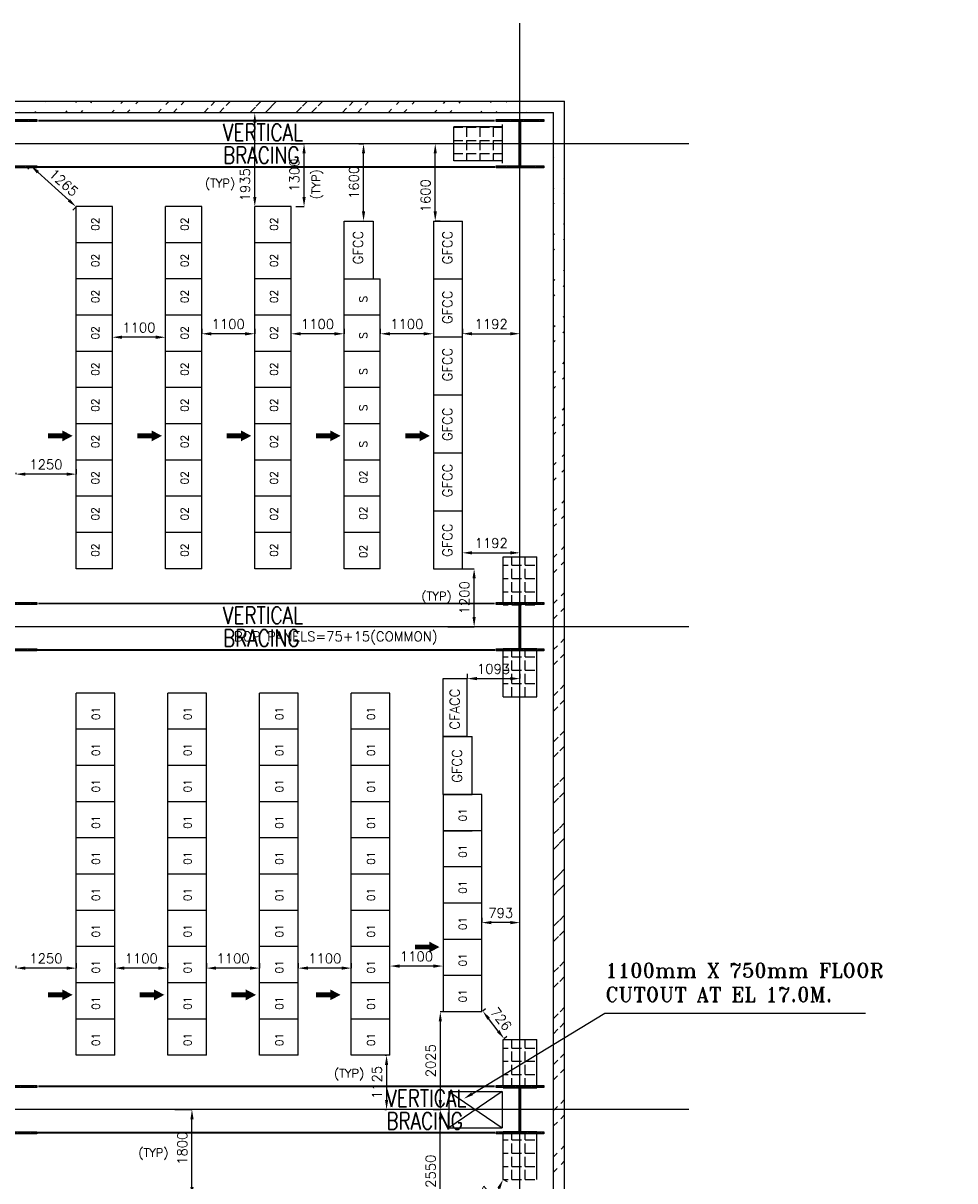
# Model space of a CAD drawing. Extents: x 361682 to 759535, y 756798 to 1113679.
# Tile 72 of 80: x 582079 to 601379, y 1086634 to 1110607. Entities that reach past the tile are written whole.
import ezdxf

# ---------------------------------------------------------------- set-up
doc = ezdxf.new("R2010")
doc.units = 0
doc.header["$LTSCALE"] = 700
doc.header["$MEASUREMENT"] = 0
doc.header["$PDMODE"] = 2
doc.header["$PDSIZE"] = -1
doc.linetypes.add('CENTER', pattern=[2, 1.25, -0.25, 0.25, -0.25])
doc.layers.get('0').update_dxf_attribs({"linetype": 'CONTINUOUS'})
doc.layers.get('DEFPOINTS').update_dxf_attribs({"linetype": 'CONTINUOUS'})
for name, color, linetype in [('BRACING', 7, 'CONTINUOUS'), ('CEN', 2, 'CENTER'), ('COL', 1, 'CONTINUOUS'), ('DIM', 4, 'CONTINUOUS'), ('GRID', 9, 'CONTINUOUS'), ('LAYOUT', 4, 'CONTINUOUS'), ('PNL', 6, 'CONTINUOUS'), ('PNLDIM', 6, 'CONTINUOUS'), ('PNLTXT', 2, 'CONTINUOUS'), ('TEXT', 4, 'CONTINUOUS'), ('WALL', 7, 'CONTINUOUS'), ('WALLHATCH', 254, 'CONTINUOUS')]:
    doc.layers.add(name, color=color, linetype=linetype)
doc.styles.add('ROMANS', font='romans.shx')
doc.styles.add('ROMANT', font='ROMANT')
doc.dimstyles.new('STANDARD$0', dxfattribs={"dimtxt": 200, "dimasz": 200, "dimexe": 0, "dimexo": 100, "dimgap": 100, "dimtad": 1, "dimdec": 0, "dimzin": 0, "dimdsep": 46, "dimtxsty": 'ROMANS', "dimcen": 0.09, "dimclrd": 256, "dimclre": 256, "dimclrt": 256, "dimadec": 0, "dimazin": 0, "dimtfac": 1, "dimtdec": 0, "dimtmove": 0, "dimatfit": 3, "dimfxl": 1, "dimtolj": 1, "dimtzin": 0, "dimlwd": -1, "dimlwe": -1, "dimarcsym": 0})

# ---------------------------------------------------------------- blocks, each defined once
blk = doc.blocks.new('*D389')
at = {"layer": 'DEFPOINTS', "color": 0, "transparency": 16777216}
for p in [(591577, 1091982), (591577, 1091982), (592370, 1091757)]:
    blk.add_point(p, dxfattribs=at)
at = {"layer": 'PNLDIM', "transparency": 16777216}
for p, q in [((591577, 1092082), (591577, 1091982)), ((592170, 1091982), (591777, 1091982)), ((592370, 1091857), (592370, 1091982))]:
    blk.add_line(p, q, dxfattribs=at)
for points in [[(591777, 1092015), (591777, 1091948), (591577, 1091982)], [(592170, 1092015), (592170, 1091948), (592370, 1091982)]]:
    blk.add_solid(points, dxfattribs=at)
at = {"layer": 'PNLDIM', "transparency": 16777216, "insert": (591973, 1092182), "char_height": 200, "attachment_point": 5, "style": 'ROMANS'}
blk.add_mtext('\\A1;793', dxfattribs=at)
blk = doc.blocks.new('*D390')
at = {"layer": 'DEFPOINTS', "color": 0, "transparency": 16777216}
for p in [(590777, 1091982), (589677, 1091082), (589677, 1090948)]:
    blk.add_point(p, dxfattribs=at)
at = {"layer": 'PNLDIM', "transparency": 16777216}
for p, q in [((590777, 1091882), (590777, 1091082)), ((589677, 1091048), (589677, 1091082)), ((590577, 1091082), (589877, 1091082))]:
    blk.add_line(p, q, dxfattribs=at)
for points in [[(589877, 1091115), (589877, 1091048), (589677, 1091082)], [(590577, 1091115), (590577, 1091048), (590777, 1091082)]]:
    blk.add_solid(points, dxfattribs=at)
at = {"layer": 'PNLDIM', "transparency": 16777216, "insert": (590227, 1091282), "char_height": 200, "attachment_point": 5, "style": 'ROMANS'}
blk.add_mtext('\\A1;1100', dxfattribs=at)
blk = doc.blocks.new('*D391')
at = {"layer": 'DEFPOINTS', "color": 0, "transparency": 16777216}
for p in [(587777, 1091039), (587777, 1091039), (588877, 1091039)]:
    blk.add_point(p, dxfattribs=at)
at = {"layer": 'PNLDIM', "transparency": 16777216}
for p, q in [((587777, 1091139), (587777, 1091039)), ((588677, 1091039), (587977, 1091039)), ((588877, 1091139), (588877, 1091039))]:
    blk.add_line(p, q, dxfattribs=at)
for points in [[(587977, 1091073), (587977, 1091006), (587777, 1091039)], [(588677, 1091073), (588677, 1091006), (588877, 1091039)]]:
    blk.add_solid(points, dxfattribs=at)
at = {"layer": 'PNLDIM', "transparency": 16777216, "insert": (588327, 1091239), "char_height": 200, "attachment_point": 5, "style": 'ROMANS'}
blk.add_mtext('\\A1;1100', dxfattribs=at)
blk = doc.blocks.new('*D392')
at = {"layer": 'DEFPOINTS', "color": 0, "transparency": 16777216}
for p in [(585877, 1091039), (585877, 1091039), (586977, 1091039)]:
    blk.add_point(p, dxfattribs=at)
at = {"layer": 'PNLDIM', "transparency": 16777216}
for p, q in [((585877, 1091139), (585877, 1091039)), ((586777, 1091039), (586077, 1091039)), ((586977, 1091139), (586977, 1091039))]:
    blk.add_line(p, q, dxfattribs=at)
for points in [[(586077, 1091073), (586077, 1091006), (585877, 1091039)], [(586777, 1091073), (586777, 1091006), (586977, 1091039)]]:
    blk.add_solid(points, dxfattribs=at)
at = {"layer": 'PNLDIM', "transparency": 16777216, "insert": (586427, 1091239), "char_height": 200, "attachment_point": 5, "style": 'ROMANS'}
blk.add_mtext('\\A1;1100', dxfattribs=at)
blk = doc.blocks.new('*D393')
at = {"layer": 'DEFPOINTS', "color": 0, "transparency": 16777216}
for p in [(583977, 1091039), (583977, 1091039), (585077, 1091039)]:
    blk.add_point(p, dxfattribs=at)
at = {"layer": 'PNLDIM', "transparency": 16777216}
for p, q in [((583977, 1091139), (583977, 1091039)), ((584877, 1091039), (584177, 1091039)), ((585077, 1091139), (585077, 1091039))]:
    blk.add_line(p, q, dxfattribs=at)
for points in [[(584177, 1091073), (584177, 1091006), (583977, 1091039)], [(584877, 1091073), (584877, 1091006), (585077, 1091039)]]:
    blk.add_solid(points, dxfattribs=at)
at = {"layer": 'PNLDIM', "transparency": 16777216, "insert": (584527, 1091239), "char_height": 200, "attachment_point": 5, "style": 'ROMANS'}
blk.add_mtext('\\A1;1100', dxfattribs=at)
blk = doc.blocks.new('*D394')
at = {"layer": 'DEFPOINTS', "color": 0, "transparency": 16777216}
for p in [(581927, 1091189), (581927, 1091039), (583177, 1091039)]:
    blk.add_point(p, dxfattribs=at)
at = {"layer": 'PNLDIM', "transparency": 16777216}
for p, q in [((581927, 1091089), (581927, 1091039)), ((582977, 1091039), (582127, 1091039)), ((583177, 1091139), (583177, 1091039))]:
    blk.add_line(p, q, dxfattribs=at)
for points in [[(582127, 1091073), (582127, 1091006), (581927, 1091039)], [(582977, 1091073), (582977, 1091006), (583177, 1091039)]]:
    blk.add_solid(points, dxfattribs=at)
at = {"layer": 'PNLDIM', "transparency": 16777216, "insert": (582552, 1091239), "char_height": 200, "attachment_point": 5, "style": 'ROMANS'}
blk.add_mtext('\\A1;1250', dxfattribs=at)
blk = doc.blocks.new('*D395')
at = {"layer": 'DEFPOINTS', "color": 0, "transparency": 16777216}
for p in [(590470, 1088109), (590720, 1088109), (590720, 1085559)]:
    blk.add_point(p, dxfattribs=at)
at = {"layer": 'PNLDIM', "transparency": 16777216}
for p, q in [((590570, 1088109), (590720, 1088109)), ((590720, 1085759), (590720, 1087909)), ((590620, 1085559), (590720, 1085559))]:
    blk.add_line(p, q, dxfattribs=at)
for points in [[(590687, 1087909), (590753, 1087909), (590720, 1088109)], [(590687, 1085759), (590753, 1085759), (590720, 1085559)]]:
    blk.add_solid(points, dxfattribs=at)
at = {"layer": 'PNLDIM', "transparency": 16777216, "insert": (590520, 1086834), "char_height": 200, "attachment_point": 5, "rotation": 90, "style": 'ROMANS'}
blk.add_mtext('\\A1;2550', dxfattribs=at)
blk = doc.blocks.new('*D396')
at = {"layer": 'DEFPOINTS', "color": 0, "transparency": 16777216}
for p in [(585123, 1088109), (585576, 1088109), (585330, 1086309)]:
    blk.add_point(p, dxfattribs=at)
at = {"layer": 'PNLDIM', "transparency": 16777216}
for p, q in [((585223, 1088109), (585576, 1088109)), ((585576, 1086509), (585576, 1087909)), ((585430, 1086309), (585576, 1086309))]:
    blk.add_line(p, q, dxfattribs=at)
for points in [[(585543, 1087909), (585610, 1087909), (585576, 1088109)], [(585543, 1086509), (585610, 1086509), (585576, 1086309)]]:
    blk.add_solid(points, dxfattribs=at)
at = {"layer": 'PNLDIM', "transparency": 16777216, "insert": (585376, 1087309), "char_height": 200, "attachment_point": 5, "rotation": 90, "style": 'ROMANS'}
blk.add_mtext('\\A1;1800', dxfattribs=at)
blk = doc.blocks.new('*D399')
at = {"layer": 'DEFPOINTS', "color": 0, "transparency": 16777216}
for p in [(591277, 1097034), (592370, 1097034), (592370, 1097034)]:
    blk.add_point(p, dxfattribs=at)
at = {"layer": 'PNLDIM', "transparency": 16777216}
for p, q in [((591277, 1097134), (591277, 1097034)), ((591477, 1097034), (592170, 1097034)), ((592370, 1097134), (592370, 1097034))]:
    blk.add_line(p, q, dxfattribs=at)
for points in [[(591477, 1097068), (591477, 1097001), (591277, 1097034)], [(592170, 1097068), (592170, 1097001), (592370, 1097034)]]:
    blk.add_solid(points, dxfattribs=at)
at = {"layer": 'PNLDIM', "transparency": 16777216, "insert": (591823, 1097234), "char_height": 200, "attachment_point": 5, "style": 'ROMANS'}
blk.add_mtext('\\A1;1093', dxfattribs=at)
blk = doc.blocks.new('*D412')
at = {"layer": 'DEFPOINTS', "color": 0, "transparency": 16777216}
for p in [(591177, 1104176), (592370, 1104176), (592370, 1103300)]:
    blk.add_point(p, dxfattribs=at)
at = {"layer": 'PNLDIM', "transparency": 16777216}
for p, q in [((591177, 1104276), (591177, 1104176)), ((591377, 1104176), (592170, 1104176)), ((592370, 1103400), (592370, 1104176))]:
    blk.add_line(p, q, dxfattribs=at)
for points in [[(591377, 1104209), (591377, 1104143), (591177, 1104176)], [(592170, 1104209), (592170, 1104143), (592370, 1104176)]]:
    blk.add_solid(points, dxfattribs=at)
at = {"layer": 'PNLDIM', "transparency": 16777216, "insert": (591774, 1104376), "char_height": 200, "attachment_point": 5, "style": 'ROMANS'}
blk.add_mtext('\\A1;1192', dxfattribs=at)
blk = doc.blocks.new('*D413')
at = {"layer": 'DEFPOINTS', "color": 0, "transparency": 16777216}
for p in [(590577, 1104300), (589477, 1104175), (589477, 1104175)]:
    blk.add_point(p, dxfattribs=at)
at = {"layer": 'PNLDIM', "transparency": 16777216}
for p, q in [((589477, 1104275), (589477, 1104175)), ((590577, 1104200), (590577, 1104175)), ((590377, 1104175), (589677, 1104175))]:
    blk.add_line(p, q, dxfattribs=at)
for points in [[(589677, 1104208), (589677, 1104141), (589477, 1104175)], [(590377, 1104208), (590377, 1104141), (590577, 1104175)]]:
    blk.add_solid(points, dxfattribs=at)
at = {"layer": 'PNLDIM', "transparency": 16777216, "insert": (590027, 1104375), "char_height": 200, "attachment_point": 5, "style": 'ROMANS'}
blk.add_mtext('\\A1;1100', dxfattribs=at)
blk = doc.blocks.new('*D414')
at = {"layer": 'DEFPOINTS', "color": 0, "transparency": 16777216}
for p in [(587627, 1104175), (587627, 1104175), (588727, 1104175)]:
    blk.add_point(p, dxfattribs=at)
at = {"layer": 'PNLDIM', "transparency": 16777216}
for p, q in [((587627, 1104275), (587627, 1104175)), ((588727, 1104275), (588727, 1104175)), ((588527, 1104175), (587827, 1104175))]:
    blk.add_line(p, q, dxfattribs=at)
for points in [[(587827, 1104208), (587827, 1104141), (587627, 1104175)], [(588527, 1104208), (588527, 1104141), (588727, 1104175)]]:
    blk.add_solid(points, dxfattribs=at)
at = {"layer": 'PNLDIM', "transparency": 16777216, "insert": (588177, 1104375), "char_height": 200, "attachment_point": 5, "style": 'ROMANS'}
blk.add_mtext('\\A1;1100', dxfattribs=at)
blk = doc.blocks.new('*D415')
at = {"layer": 'DEFPOINTS', "color": 0, "transparency": 16777216}
for p in [(585777, 1104175), (585777, 1104175), (586877, 1104175)]:
    blk.add_point(p, dxfattribs=at)
at = {"layer": 'PNLDIM', "transparency": 16777216}
for p, q in [((585777, 1104275), (585777, 1104175)), ((586877, 1104275), (586877, 1104175)), ((586677, 1104175), (585977, 1104175))]:
    blk.add_line(p, q, dxfattribs=at)
for points in [[(585977, 1104208), (585977, 1104141), (585777, 1104175)], [(586677, 1104208), (586677, 1104141), (586877, 1104175)]]:
    blk.add_solid(points, dxfattribs=at)
at = {"layer": 'PNLDIM', "transparency": 16777216, "insert": (586327, 1104375), "char_height": 200, "attachment_point": 5, "style": 'ROMANS'}
blk.add_mtext('\\A1;1100', dxfattribs=at)
blk = doc.blocks.new('*D416')
at = {"layer": 'DEFPOINTS', "color": 0, "transparency": 16777216}
for p in [(583927, 1104175), (583927, 1104103), (585027, 1104175)]:
    blk.add_point(p, dxfattribs=at)
at = {"layer": 'PNLDIM', "transparency": 16777216}
for p, q in [((583927, 1104075), (583927, 1104103)), ((584827, 1104103), (584127, 1104103)), ((585027, 1104075), (585027, 1104103))]:
    blk.add_line(p, q, dxfattribs=at)
for points in [[(584127, 1104137), (584127, 1104070), (583927, 1104103)], [(584827, 1104137), (584827, 1104070), (585027, 1104103)]]:
    blk.add_solid(points, dxfattribs=at)
at = {"layer": 'PNLDIM', "transparency": 16777216, "insert": (584477, 1104303), "char_height": 200, "attachment_point": 5, "style": 'ROMANS'}
blk.add_mtext('\\A1;1100', dxfattribs=at)
blk = doc.blocks.new('*D417')
at = {"layer": 'DEFPOINTS', "color": 0, "transparency": 16777216}
for p in [(582236, 1107655), (582240, 1107659), (583177, 1106809)]:
    blk.add_point(p, dxfattribs=at)
at = {"layer": 'PNLDIM', "transparency": 16777216}
for p, q in [((582173, 1107585), (582236, 1107655)), ((583026, 1106940), (582385, 1107521)), ((583110, 1106735), (583174, 1106805))]:
    blk.add_line(p, q, dxfattribs=at)
for points in [[(582407, 1107546), (582362, 1107496), (582236, 1107655)], [(583048, 1106964), (583003, 1106915), (583174, 1106805)]]:
    blk.add_solid(points, dxfattribs=at)
at = {"layer": 'PNLDIM', "transparency": 16777216, "insert": (582920, 1107306), "char_height": 200, "attachment_point": 5, "rotation": 317.8025, "style": 'ROMANS'}
blk.add_mtext('\\A1;1265', dxfattribs=at)
blk = doc.blocks.new('*D418')
at = {"layer": 'DEFPOINTS', "color": 0, "transparency": 16777216}
for p in [(587527, 1108109), (587898, 1108109), (587627, 1106809)]:
    blk.add_point(p, dxfattribs=at)
at = {"layer": 'PNLDIM', "transparency": 16777216}
for p, q in [((587627, 1108109), (587898, 1108109)), ((587898, 1107009), (587898, 1107909)), ((587727, 1106809), (587898, 1106809))]:
    blk.add_line(p, q, dxfattribs=at)
for points in [[(587864, 1107909), (587931, 1107909), (587898, 1108109)], [(587864, 1107009), (587931, 1107009), (587898, 1106809)]]:
    blk.add_solid(points, dxfattribs=at)
at = {"layer": 'PNLDIM', "transparency": 16777216, "insert": (587698, 1107459), "char_height": 200, "attachment_point": 5, "rotation": 90, "style": 'ROMANS'}
blk.add_mtext('\\A1;1300', dxfattribs=at)
blk = doc.blocks.new('*D419')
at = {"layer": 'DEFPOINTS', "color": 0, "transparency": 16777216}
for p in [(586777, 1108744), (586877, 1108744), (586877, 1106809)]:
    blk.add_point(p, dxfattribs=at)
at = {"layer": 'PNLDIM', "transparency": 16777216}
for p, q in [((586877, 1108744), (586877, 1108744)), ((586877, 1107009), (586877, 1108544)), ((586977, 1106809), (586877, 1106809))]:
    blk.add_line(p, q, dxfattribs=at)
for points in [[(586844, 1108544), (586911, 1108544), (586877, 1108744)], [(586844, 1107009), (586911, 1107009), (586877, 1106809)]]:
    blk.add_solid(points, dxfattribs=at)
at = {"layer": 'PNLDIM', "transparency": 16777216, "insert": (586677, 1107261), "char_height": 200, "attachment_point": 5, "rotation": 90, "style": 'ROMANS'}
blk.add_mtext('\\A1;1935', dxfattribs=at)
blk = doc.blocks.new('*D420')
at = {"layer": 'DEFPOINTS', "color": 0, "transparency": 16777216}
for p in [(581927, 1101393), (581927, 1101268), (583177, 1101268)]:
    blk.add_point(p, dxfattribs=at)
at = {"layer": 'PNLDIM', "transparency": 16777216}
for p, q in [((583177, 1101368), (583177, 1101268)), ((581927, 1101293), (581927, 1101268)), ((582977, 1101268), (582127, 1101268))]:
    blk.add_line(p, q, dxfattribs=at)
for points in [[(582127, 1101301), (582127, 1101234), (581927, 1101268)], [(582977, 1101301), (582977, 1101234), (583177, 1101268)]]:
    blk.add_solid(points, dxfattribs=at)
at = {"layer": 'PNLDIM', "transparency": 16777216, "insert": (582552, 1101468), "char_height": 200, "attachment_point": 5, "style": 'ROMANS'}
blk.add_mtext('\\A1;1250', dxfattribs=at)
blk = doc.blocks.new('*D421')
at = {"layer": 'DEFPOINTS', "color": 0, "transparency": 16777216}
for p in [(590615, 1108109), (590615, 1108109), (590615, 1106509)]:
    blk.add_point(p, dxfattribs=at)
at = {"layer": 'PNLDIM', "transparency": 16777216}
for p, q in [((590715, 1108109), (590615, 1108109)), ((590615, 1106709), (590615, 1107909)), ((590715, 1106509), (590615, 1106509))]:
    blk.add_line(p, q, dxfattribs=at)
for points in [[(590582, 1107909), (590649, 1107909), (590615, 1108109)], [(590582, 1106709), (590649, 1106709), (590615, 1106509)]]:
    blk.add_solid(points, dxfattribs=at)
at = {"layer": 'PNLDIM', "transparency": 16777216, "insert": (590415, 1107033), "char_height": 200, "attachment_point": 5, "rotation": 90, "style": 'ROMANS'}
blk.add_mtext('\\A1;1600', dxfattribs=at)
blk = doc.blocks.new('*D422')
at = {"layer": 'DEFPOINTS', "color": 0, "transparency": 16777216}
for p in [(592370, 1099639), (592370, 1099434), (591177, 1099309)]:
    blk.add_point(p, dxfattribs=at)
at = {"layer": 'PNLDIM', "transparency": 16777216}
for p, q in [((591177, 1099409), (591177, 1099639)), ((591377, 1099639), (592170, 1099639)), ((592370, 1099534), (592370, 1099639))]:
    blk.add_line(p, q, dxfattribs=at)
for points in [[(591377, 1099672), (591377, 1099605), (591177, 1099639)], [(592170, 1099672), (592170, 1099605), (592370, 1099639)]]:
    blk.add_solid(points, dxfattribs=at)
at = {"layer": 'PNLDIM', "transparency": 16777216, "insert": (591774, 1099839), "char_height": 200, "attachment_point": 5, "style": 'ROMANS'}
blk.add_mtext('\\A1;1192', dxfattribs=at)
blk = doc.blocks.new('*D428')
at = {"layer": 'DEFPOINTS', "color": 0, "transparency": 16777216}
for p in [(592020, 1086659), (591477, 1085559), (591477, 1085559)]:
    blk.add_point(p, dxfattribs=at)
at = {"layer": 'PNLDIM', "transparency": 16777216}
for p, q in [((591931, 1086480), (591565, 1085739)), ((592110, 1086615), (592020, 1086659)), ((591567, 1085515), (591477, 1085559))]:
    blk.add_line(p, q, dxfattribs=at)
for points in [[(591902, 1086495), (591961, 1086465), (592020, 1086659)], [(591536, 1085753), (591595, 1085724), (591477, 1085559)]]:
    blk.add_solid(points, dxfattribs=at)
at = {"layer": 'PNLDIM', "transparency": 16777216, "insert": (591569, 1086198), "char_height": 200, "attachment_point": 5, "rotation": 63.7274, "style": 'ROMANS'}
blk.add_mtext('\\A1;1227', dxfattribs=at)
blk = doc.blocks.new('*D871')
at = {"layer": 'DEFPOINTS', "color": 0, "transparency": 16777216}
for p in [(589677, 1089234), (589470, 1088109), (589607, 1088109)]:
    blk.add_point(p, dxfattribs=at)
at = {"layer": 'PNLDIM', "transparency": 16777216}
for p, q in [((589577, 1089234), (589607, 1089234)), ((589607, 1089034), (589607, 1088309)), ((589570, 1088109), (589607, 1088109))]:
    blk.add_line(p, q, dxfattribs=at)
for points in [[(589574, 1089034), (589640, 1089034), (589607, 1089234)], [(589574, 1088309), (589640, 1088309), (589607, 1088109)]]:
    blk.add_solid(points, dxfattribs=at)
at = {"layer": 'PNLDIM', "transparency": 16777216, "insert": (589407, 1088672), "char_height": 200, "attachment_point": 5, "rotation": 90, "style": 'ROMANS'}
blk.add_mtext('\\A1;1125', dxfattribs=at)
blk = doc.blocks.new('*D872')
at = {"layer": 'DEFPOINTS', "color": 0, "transparency": 16777216}
for p in [(591577, 1090134), (591599, 1090151), (592020, 1089559)]:
    blk.add_point(p, dxfattribs=at)
at = {"layer": 'PNLDIM', "transparency": 16777216}
for p, q in [((591656, 1090195), (591599, 1090151)), ((591920, 1089734), (591721, 1089993)), ((592099, 1089620), (592042, 1089576))]:
    blk.add_line(p, q, dxfattribs=at)
for points in [[(591747, 1090013), (591694, 1089972), (591599, 1090151)], [(591946, 1089755), (591893, 1089714), (592042, 1089576)]]:
    blk.add_solid(points, dxfattribs=at)
at = {"layer": 'PNLDIM', "transparency": 16777216, "insert": (591979, 1089986), "char_height": 200, "attachment_point": 5, "rotation": 307.6119, "style": 'ROMANS'}
blk.add_mtext('\\A1;726', dxfattribs=at)
blk = doc.blocks.new('*D874')
at = {"layer": 'DEFPOINTS', "color": 0, "transparency": 16777216}
for p in [(590874, 1099309), (591421, 1099309), (590774, 1098109)]:
    blk.add_point(p, dxfattribs=at)
at = {"layer": 'PNLDIM', "transparency": 16777216}
for p, q in [((590974, 1099309), (591421, 1099309)), ((591421, 1098309), (591421, 1099109)), ((590874, 1098109), (591421, 1098109))]:
    blk.add_line(p, q, dxfattribs=at)
for points in [[(591387, 1099109), (591454, 1099109), (591421, 1099309)], [(591387, 1098309), (591454, 1098309), (591421, 1098109)]]:
    blk.add_solid(points, dxfattribs=at)
at = {"layer": 'PNLDIM', "transparency": 16777216, "insert": (591221, 1098709), "char_height": 200, "attachment_point": 5, "rotation": 90, "style": 'ROMANS'}
blk.add_mtext('\\A1;1200', dxfattribs=at)
blk = doc.blocks.new('*D873')
at = {"layer": 'DEFPOINTS', "color": 0, "transparency": 16777216}
for p in [(589130, 1108109), (589130, 1108109), (589130, 1106509)]:
    blk.add_point(p, dxfattribs=at)
at = {"layer": 'PNLDIM', "transparency": 16777216}
for p, q in [((589030, 1108109), (589130, 1108109)), ((589130, 1106709), (589130, 1107909)), ((589030, 1106509), (589130, 1106509))]:
    blk.add_line(p, q, dxfattribs=at)
for points in [[(589097, 1107909), (589163, 1107909), (589130, 1108109)], [(589097, 1106709), (589163, 1106709), (589130, 1106509)]]:
    blk.add_solid(points, dxfattribs=at)
at = {"layer": 'PNLDIM', "transparency": 16777216, "insert": (588930, 1107309), "char_height": 200, "attachment_point": 5, "rotation": 90, "style": 'ROMANS'}
blk.add_mtext('\\A1;1600', dxfattribs=at)
blk = doc.blocks.new('*D876')
at = {"layer": 'DEFPOINTS', "color": 0, "transparency": 16777216}
for p in [(591177, 1090134), (590720, 1088109), (591177, 1088109)]:
    blk.add_point(p, dxfattribs=at)
at = {"layer": 'PNLDIM', "transparency": 16777216}
for p, q in [((591077, 1090134), (590720, 1090134)), ((590720, 1089934), (590720, 1088309)), ((591077, 1088109), (590720, 1088109))]:
    blk.add_line(p, q, dxfattribs=at)
for points in [[(590687, 1089934), (590753, 1089934), (590720, 1090134)], [(590687, 1088309), (590753, 1088309), (590720, 1088109)]]:
    blk.add_solid(points, dxfattribs=at)
at = {"layer": 'PNLDIM', "transparency": 16777216, "insert": (590520, 1089122), "char_height": 200, "attachment_point": 5, "rotation": 90, "style": 'ROMANS'}
blk.add_mtext('\\A1;2025', dxfattribs=at)
blk = doc.blocks.new('A$C459100B9')
at = {"layer": 'COL'}
h = blk.add_hatch(dxfattribs=at)
h.set_pattern_fill('ANSI31', color=256, scale=200, angle=180, style=0)
h.set_pattern_definition([(225, (-560004.63, -115195.517), (17.6776695, -17.6776695), [])])
h.paths.add_polyline_path([(495, 500), (0, 500), (0, 460), (14, 460), (495, 460)])
h.paths.add_polyline_path([(0, 500), (-495, 500), (-495, 460), (0, 460)])
h.paths.add_polyline_path([(14, 460), (0, 460), (0, 0), (14, 0)])
h.paths.add_polyline_path([(0, 460), (-14, 460), (-14, 0), (0, 0)])
h.paths.add_polyline_path([(14, 0), (0, 0), (0, -460), (14, -460)])
h.paths.add_polyline_path([(0, 0), (-14, 0), (-14, -460), (0, -460)])
h.paths.add_polyline_path([(495, -460), (0, -460), (0, -500), (495, -500)])
h.paths.add_polyline_path([(0, -460), (-14, -460), (-495, -460), (-495, -500), (0, -500)])
at = {"layer": 'CEN'}
for p, q in [((0, 500), (0, -500)), ((192, 0), (-192, 0))]:
    blk.add_line(p, q, dxfattribs=at)
at = {"layer": 'COL'}
for points in [[(-495, 500), (495, 500), (495, 460), (-495, 460)], [(-14, 460), (14, 460), (14, -460), (-14, -460)], [(-495, -460), (495, -460), (495, -500), (-495, -500)]]:
    blk.add_lwpolyline(points, close=True, dxfattribs=at)
blk = doc.blocks.new('A$C021D3BAE')
at = {"layer": 'DIM'}
blk.add_blockref('A$C459100B9', (0, 0), dxfattribs=at)

msp = doc.modelspace()

# ---------------------------------------------------------------- hatches: boundary and pattern name
h = msp.add_hatch()
h.set_pattern_fill('ANSI32', color=256, scale=1800, style=0)
h.set_pattern_definition([(45, (411194.2, 928399), (-477.297, 477.297), []), (45, (411512.4, 928399), (-477.297, 477.297), [])])
edge = h.paths.add_edge_path()
edge.add_line((581985, 1108989.3), (593085, 1108989.3))
edge.add_line((581500, 1108759.3), (592855, 1108759.3))
h = msp.add_hatch()
h.set_pattern_fill('ANSI32', color=256, scale=1800, style=0)
h.set_pattern_definition([(45, (411404.2, 928384), (-477.297, 477.297), []), (45, (411722.4, 928384), (-477.297, 477.297), [])])
edge = h.paths.add_edge_path()
edge.add_line((593065, 1076744.3), (593065, 1108744.3))
edge.add_line((593295, 1076974.3), (593295, 1108974.3))
at = {"layer": 'WALLHATCH'}
h = msp.add_hatch(dxfattribs=at)
h.set_pattern_fill('ANGLE', color=30, scale=1000, angle=-90)
h.set_pattern_definition([(270, (-263710.04, 657729.5), (275, -5e-14), [200, -75]), (360, (-263710.04, 657729.5), (7e-14, 275), [200, -75])])
h.paths.add_polyline_path([(591000, 1107759.3), (591000, 1108459.3), (592000, 1108459.3), (592000, 1107759.3)])
h = msp.add_hatch(dxfattribs=at)
h.set_pattern_fill('ANGLE', color=30, scale=1000)
h.set_pattern_definition([(0, (1021749.73, 263109.3), (0, 275), [200, -75]), (90, (1021749.73, 263109.3), (-275, 2e-14), [200, -75])])
h.paths.add_polyline_path([(592020, 1099559.3), (592720, 1099559.3), (592720, 1098559.3), (592020, 1098559.3)])
h = msp.add_hatch(dxfattribs=at)
h.set_pattern_fill('ANGLE', color=30, scale=1000)
h.set_pattern_definition([(0, (1021749.73, 261209.3), (0, 275), [200, -75]), (90, (1021749.73, 261209.3), (-275, 2e-14), [200, -75])])
h.paths.add_polyline_path([(592020, 1096659.3), (592720, 1096659.3), (592720, 1097659.3), (592020, 1097659.3)])
h = msp.add_hatch(dxfattribs=at)
h.set_pattern_fill('ANGLE', color=30, scale=1000)
h.set_pattern_definition([(0, (1021749.73, 253109.3), (0, 275), [200, -75]), (90, (1021749.73, 253109.3), (-275, 2e-14), [200, -75])])
h.paths.add_polyline_path([(592020, 1089559.3), (592720, 1089559.3), (592720, 1088559.3), (592020, 1088559.3)])
h = msp.add_hatch(dxfattribs=at)
h.set_pattern_fill('ANGLE', color=30, scale=1000)
h.set_pattern_definition([(0, (1021749.73, 251209.3), (0, 275), [200, -75]), (90, (1021749.73, 251209.3), (-275, 2e-14), [200, -75])])
h.paths.add_polyline_path([(592020, 1087659.3), (592720, 1087659.3), (592720, 1086659.3), (592020, 1086659.3)])

# ---------------------------------------------------------------- linework, layer by layer
at = {"layer": 'BRACING', "const_width": 40}
for points in [[(582390.9, 1108589.3), (591843.5, 1108589.3)], [(582375.7, 1107629.3), (591854.2, 1107629.3)], [(582390.9, 1098589.3), (591843.5, 1098589.3)], [(582375.7, 1097629.3), (591854.2, 1097629.3)], [(582390.9, 1088589.3), (591843.5, 1088589.3)], [(582375.7, 1087629.3), (591854.2, 1087629.3)]]:
    msp.add_lwpolyline(points, dxfattribs=at)
at = {"layer": 'GRID'}
for p, q in [((592370, 1045284.8), (592370, 1110606.9)), ((595870, 1108109.3), (555570, 1108109.3)), ((595870, 1098109.3), (555570, 1098109.3)), ((595870, 1088109.3), (555570, 1088109.3))]:
    msp.add_line(p, q, dxfattribs=at)
at = {"layer": 'GRID', "color": 4}
for p, q in [((591000, 1107759.3), (591000, 1108459.3)), ((592020, 1099559.3), (592720, 1099559.3)), ((592020, 1097659.3), (592720, 1097659.3)), ((592020, 1096659.3), (592720, 1096659.3)), ((592020, 1089559.3), (592720, 1089559.3)), ((592020, 1088559.3), (592720, 1088559.3)), ((592020, 1087659.3), (592720, 1087659.3))]:
    msp.add_line(p, q, dxfattribs=at)
at = {"layer": 'LAYOUT', "color": 7}
msp.add_line((592000, 1108509.3), (592000, 1107709.3), dxfattribs=at)
at = {"layer": 'PNL', "color": 2}
for p, q in [((583177.5, 1099309.3), (583177.5, 1106809.3)), ((583927.5, 1106809.3), (583177.5, 1106809.3)), ((583927.5, 1099309.3), (583927.5, 1106809.3)), ((585027.5, 1099309.3), (585027.5, 1106809.3)), ((585777.5, 1106809.3), (585027.5, 1106809.3)), ((585777.5, 1099309.3), (585777.5, 1106809.3)), ((586877.5, 1099309.3), (586877.5, 1106809.3)), ((587627.5, 1106809.3), (586877.5, 1106809.3)), ((587627.5, 1099309.3), (587627.5, 1106809.3)), ((588727.5, 1099309.3), (588727.5, 1106509.3)), ((588727.5, 1106509.3), (589327.5, 1106509.3)), ((590577.5, 1106509.3), (590577.5, 1099309.3)), ((590577.5, 1106509.3), (591177.5, 1106509.3)), ((591177.5, 1099309.3), (591177.5, 1106509.3)), ((583927.5, 1106059.3), (583177.5, 1106059.3)), ((585777.5, 1106059.3), (585027.5, 1106059.3)), ((587627.5, 1106059.3), (586877.5, 1106059.3)), ((583927.5, 1105309.3), (583177.5, 1105309.3)), ((585777.5, 1105309.3), (585027.5, 1105309.3)), ((587627.5, 1105309.3), (586877.5, 1105309.3)), ((588727.5, 1105309.3), (589477.5, 1105309.3)), ((589477.5, 1099309.3), (589477.5, 1105309.3)), ((590577.5, 1105309.3), (591177.5, 1105309.3)), ((583927.5, 1104559.3), (583177.5, 1104559.3)), ((585777.5, 1104559.3), (585027.5, 1104559.3)), ((587627.5, 1104559.3), (586877.5, 1104559.3)), ((589477.5, 1104559.3), (588727.5, 1104559.3)), ((590577.5, 1104109.3), (591177.5, 1104109.3)), ((583927.5, 1103809.3), (583177.5, 1103809.3)), ((585777.5, 1103809.3), (585027.5, 1103809.3)), ((587627.5, 1103809.3), (586877.5, 1103809.3)), ((589477.5, 1103809.3), (588727.5, 1103809.3)), ((583927.5, 1103059.3), (583177.5, 1103059.3)), ((585777.5, 1103059.3), (585027.5, 1103059.3)), ((587627.5, 1103059.3), (586877.5, 1103059.3)), ((589477.5, 1103059.3), (588727.5, 1103059.3)), ((590577.5, 1102909.3), (591177.5, 1102909.3)), ((583927.5, 1102309.3), (583177.5, 1102309.3)), ((585777.5, 1102309.3), (585027.5, 1102309.3)), ((587627.5, 1102309.3), (586877.5, 1102309.3)), ((589477.5, 1102309.3), (588727.5, 1102309.3)), ((583927.5, 1101559.3), (583177.5, 1101559.3)), ((585777.5, 1101559.3), (585027.5, 1101559.3)), ((587627.5, 1101559.3), (586877.5, 1101559.3)), ((589477.5, 1101559.3), (588727.5, 1101559.3)), ((590577.5, 1101709.3), (591177.5, 1101709.3)), ((583927.5, 1100809.3), (583177.5, 1100809.3)), ((585777.5, 1100809.3), (585027.5, 1100809.3)), ((587627.5, 1100809.3), (586877.5, 1100809.3)), ((589477.5, 1100809.3), (588727.5, 1100809.3)), ((590577.5, 1100509.3), (591177.5, 1100509.3)), ((583927.5, 1100059.3), (583177.5, 1100059.3)), ((585777.5, 1100059.3), (585027.5, 1100059.3)), ((587627.5, 1100059.3), (586877.5, 1100059.3)), ((589327.5, 1100059.3), (588727.5, 1100059.3)), ((589477.5, 1100059.3), (588727.5, 1100059.3)), ((583927.5, 1099309.3), (583177.5, 1099309.3)), ((585777.5, 1099309.3), (585027.5, 1099309.3)), ((587627.5, 1099309.3), (586877.5, 1099309.3)), ((589327.5, 1099309.3), (588727.5, 1099309.3)), ((589477.5, 1099309.3), (588727.5, 1099309.3)), ((590577.5, 1099309.3), (591177.5, 1099309.3)), ((590777, 1097034.3), (591277, 1097034.3)), ((590777, 1095834.3), (590777, 1097034.3)), ((591277, 1095834.3), (591277, 1097034.3)), ((583977, 1096734.3), (583177, 1096734.3)), ((583177, 1089234.3), (583177, 1096734.3)), ((583977, 1089234.3), (583977, 1096734.3)), ((585877, 1096734.3), (585077, 1096734.3)), ((585077, 1089234.3), (585077, 1096734.3)), ((585877, 1089234.3), (585877, 1096734.3)), ((587777, 1096734.3), (586977, 1096734.3)), ((586977, 1089234.3), (586977, 1096734.3)), ((587777, 1089234.3), (587777, 1096734.3)), ((589677, 1096734.3), (588877, 1096734.3)), ((588877, 1089234.3), (588877, 1096734.3)), ((589677, 1089234.3), (589677, 1096734.3)), ((583977, 1095984.3), (583177, 1095984.3)), ((585877, 1095984.3), (585077, 1095984.3)), ((587777, 1095984.3), (586977, 1095984.3)), ((589677, 1095984.3), (588877, 1095984.3)), ((590777, 1095834.3), (591277, 1095834.3)), ((591277, 1095834.3), (590777, 1095834.3)), ((590777, 1095834.3), (591377, 1095834.3)), ((590777, 1094634.3), (590777, 1095834.3)), ((591377, 1094634.3), (591377, 1095834.3)), ((583977, 1095234.3), (583177, 1095234.3)), ((585877, 1095234.3), (585077, 1095234.3)), ((587777, 1095234.3), (586977, 1095234.3)), ((589677, 1095234.3), (588877, 1095234.3)), ((590777, 1094634.3), (590777, 1090134.3)), ((591577, 1094634.3), (590777, 1094634.3)), ((590777, 1094634.3), (591377, 1094634.3)), ((591577, 1090134.3), (591577, 1094634.3)), ((583977, 1094484.3), (583177, 1094484.3)), ((585877, 1094484.3), (585077, 1094484.3)), ((587777, 1094484.3), (586977, 1094484.3)), ((589677, 1094484.3), (588877, 1094484.3)), ((591577, 1093884.3), (590777, 1093884.3)), ((590777, 1093884.3), (591377, 1093884.3)), ((583977, 1093734.3), (583177, 1093734.3)), ((585877, 1093734.3), (585077, 1093734.3)), ((587777, 1093734.3), (586977, 1093734.3)), ((589677, 1093734.3), (588877, 1093734.3)), ((583977, 1092984.3), (583177, 1092984.3)), ((585877, 1092984.3), (585077, 1092984.3)), ((587777, 1092984.3), (586977, 1092984.3)), ((589677, 1092984.3), (588877, 1092984.3)), ((591577, 1093134.3), (590777, 1093134.3)), ((583977, 1092234.3), (583177, 1092234.3)), ((585877, 1092234.3), (585077, 1092234.3)), ((587777, 1092234.3), (586977, 1092234.3)), ((589677, 1092234.3), (588877, 1092234.3)), ((591577, 1092384.3), (590777, 1092384.3)), ((583977, 1091484.3), (583177, 1091484.3)), ((585877, 1091484.3), (585077, 1091484.3)), ((587777, 1091484.3), (586977, 1091484.3)), ((589677, 1091484.3), (588877, 1091484.3)), ((591577, 1091634.3), (590777, 1091634.3)), ((591577, 1090884.3), (590777, 1090884.3)), ((583977, 1090734.3), (583177, 1090734.3)), ((585877, 1090734.3), (585077, 1090734.3)), ((587777, 1090734.3), (586977, 1090734.3)), ((589677, 1090734.3), (588877, 1090734.3)), ((591577, 1090134.3), (590777, 1090134.3)), ((583977, 1089984.3), (583177, 1089984.3)), ((585877, 1089984.3), (585077, 1089984.3)), ((587777, 1089984.3), (586977, 1089984.3)), ((589677, 1089984.3), (588877, 1089984.3)), ((583977, 1089234.3), (583177, 1089234.3)), ((585877, 1089234.3), (585077, 1089234.3)), ((587777, 1089234.3), (586977, 1089234.3)), ((589677, 1089234.3), (588877, 1089234.3))]:
    msp.add_line(p, q, dxfattribs=at)
at = {"layer": 'PNL', "color": 60}
for p, q in [((589327.5, 1106509.3), (589327.5, 1105309.3)), ((594128, 1090103.5), (599526.2, 1090103.5)), ((590900, 1088484.3), (590900, 1087734.3)), ((590900, 1088484.3), (592000, 1088484.3)), ((590900, 1088484.3), (592000, 1087734.3)), ((592000, 1088484.3), (590900, 1087734.3)), ((592000, 1088484.3), (592000, 1087734.3)), ((590900, 1087734.3), (592000, 1087734.3))]:
    msp.add_line(p, q, dxfattribs=at)
at = {"layer": 'PNL', "color": 7, "const_width": 100}
for points in [[(582890.5, 1102060.5), (582593.4, 1102060.5)], [(584740.5, 1102060.5), (584443.4, 1102060.5)], [(586590.5, 1102060.5), (586293.4, 1102060.5)], [(588440.5, 1102060.5), (588143.4, 1102060.5)], [(590290.5, 1102060.5), (589993.4, 1102060.5)], [(590490, 1091475.7), (590192.9, 1091475.7)], [(582890, 1090485.5), (582592.9, 1090485.5)], [(584790, 1090485.5), (584492.9, 1090485.5)], [(586690, 1090485.5), (586392.9, 1090485.5)], [(588440, 1090485.5), (588142.9, 1090485.5)]]:
    msp.add_lwpolyline(points, dxfattribs=at)
at = {"layer": 'PNL', "color": 7}
for points in [[(583103.9, 1102060.5, 0, 225, 0), (582890.5, 1102060.5, 225, 225, 0)], [(584953.9, 1102060.5, 0, 225, 0), (584740.5, 1102060.5, 225, 225, 0)], [(586803.9, 1102060.5, 0, 225, 0), (586590.5, 1102060.5, 225, 225, 0)], [(588653.9, 1102060.5, 0, 225, 0), (588440.5, 1102060.5, 225, 225, 0)], [(590503.9, 1102060.5, 0, 225, 0), (590290.5, 1102060.5, 225, 225, 0)], [(590703.4, 1091475.7, 0, 225, 0), (590490, 1091475.7, 225, 225, 0)], [(583103.4, 1090485.5, 0, 225, 0), (582890, 1090485.5, 225, 225, 0)], [(585003.4, 1090485.5, 0, 225, 0), (584790, 1090485.5, 225, 225, 0)], [(586903.4, 1090485.5, 0, 225, 0), (586690, 1090485.5, 225, 225, 0)], [(588653.4, 1090485.5, 0, 225, 0), (588440, 1090485.5, 225, 225, 0)]]:
    msp.add_lwpolyline(points, format="xyseb", dxfattribs=at)
at = {"layer": 'PNL', "color": 60}
msp.add_lwpolyline([(591380.4, 1088437.8), (594128, 1090103.5)], dxfattribs=at)
msp.add_solid([(591397.7, 1088409.3), (591209.4, 1088334.1), (591363.1, 1088466.3)], dxfattribs=at)
at = {"layer": 'WALL'}
for p, q in [((581870, 1108989.3), (593295, 1108989.3)), ((593295, 1076989.3), (593295, 1108989.3)), ((581500, 1108759.3), (593065, 1108759.3)), ((593065, 1076759.3), (593065, 1108759.3))]:
    msp.add_line(p, q, dxfattribs=at)
at = {"layer": 'WALLHATCH', "color": 4}
for p, q in [((592000, 1108459.3), (591000, 1108459.3)), ((592000, 1107759.3), (591000, 1107759.3)), ((592020, 1098559.3), (592020, 1099559.3)), ((592720, 1098559.3), (592720, 1099559.3)), ((592020, 1096659.3), (592020, 1097659.3)), ((592720, 1096659.3), (592720, 1097659.3)), ((592020, 1088559.3), (592020, 1089559.3)), ((592720, 1088559.3), (592720, 1089559.3)), ((592020, 1086659.3), (592020, 1087659.3)), ((592720, 1086659.3), (592720, 1087659.3))]:
    msp.add_line(p, q, dxfattribs=at)

# ---------------------------------------------------------------- block references
for p in [(581870, 1108109.3), (592370, 1108109.3), (581870, 1098109.3), (592370, 1098109.3), (581870, 1088109.3), (592370, 1088109.3)]:
    msp.add_blockref('A$C021D3BAE', p)

# ---------------------------------------------------------------- texts
at = {"layer": 'LAYOUT', "color": 60, "insert": (594137.7, 1091144.6), "char_height": 300, "width": 7332.587, "attachment_point": 1, "style": 'ROMANT'}
msp.add_mtext('1100mm X 750mm FLOOR CUTOUT AT EL 17.0M.', dxfattribs=at)
at = {"layer": 'PNL', "lineweight": 25, "style": 'ROMANT'}
msp.add_text('BOP PANELS=75+15(COMMON)', height=200, dxfattribs=at).set_placement((586446.4, 1097806.6))
at = {"layer": 'PNLDIM', "color": 4, "lineweight": 25, "style": 'ROMANS'}
for p in [(585847.6, 1107204.9), (590330.9, 1098653.3), (588520.2, 1088771.7), (584466.6, 1087129)]:
    msp.add_text('(TYP)', height=175, dxfattribs=at).set_placement(p)
msp.add_text('(TYP)', height=175, rotation=90, dxfattribs=at).set_placement((588232.2, 1106956.8))
at = {"layer": 'PNLTXT', "color": 2, "style": 'ROMANS'}
for s, p in [('02', (583654.8, 1106307.1)), ('02', (585504.8, 1106307.1)), ('02', (587354.8, 1106307.1)), ('02', (583654.8, 1105557.1)), ('02', (585504.8, 1105557.1)), ('02', (587354.8, 1105557.1)), ('02', (583654.8, 1104807.1)), ('02', (585504.8, 1104807.1)), ('02', (587354.8, 1104807.1)), ('S', (589204.8, 1104822.4)), ('02', (583654.8, 1104057.1)), ('02', (585504.8, 1104057.1)), ('02', (587354.8, 1104057.1)), ('S', (589204.8, 1104072.4)), ('02', (583654.8, 1103307.1)), ('02', (585504.8, 1103307.1)), ('02', (587354.8, 1103307.1)), ('S', (589204.8, 1103322.4)), ('02', (583654.8, 1102557.1)), ('02', (585504.8, 1102557.1)), ('02', (587354.8, 1102557.1)), ('S', (589204.8, 1102572.4)), ('02', (583654.8, 1101807.1)), ('02', (585504.8, 1101807.1)), ('02', (587354.8, 1101807.1)), ('S', (589204.8, 1101822.4)), ('02', (583654.8, 1101057.1)), ('02', (585504.8, 1101057.1)), ('02', (587354.8, 1101057.1)), ('02', (589204.8, 1101072.4)), ('02', (583654.8, 1100307.1)), ('02', (585504.8, 1100307.1)), ('02', (587354.8, 1100307.1)), ('02', (589204.8, 1100322.4)), ('02', (583654.8, 1099557.1)), ('02', (585504.8, 1099557.1)), ('02', (587354.8, 1099557.1)), ('02', (589204.8, 1099531.9)), ('01', (583664.7, 1096176)), ('01', (585564.7, 1096176)), ('01', (587464.7, 1096176)), ('01', (589364.7, 1096176)), ('01', (583664.7, 1095426)), ('01', (585564.7, 1095426)), ('01', (587464.7, 1095426)), ('01', (589364.7, 1095426)), ('01', (583664.7, 1094676)), ('01', (585564.7, 1094676)), ('01', (587464.7, 1094676)), ('01', (589364.7, 1094676)), ('01', (583664.7, 1093926)), ('01', (585564.7, 1093926)), ('01', (587464.7, 1093926)), ('01', (589364.7, 1093926)), ('01', (591264.7, 1094076)), ('01', (583664.7, 1093176)), ('01', (585564.7, 1093176)), ('01', (587464.7, 1093176)), ('01', (589364.7, 1093176)), ('01', (591264.7, 1093326)), ('01', (591264.7, 1092576)), ('01', (583664.7, 1092426)), ('01', (585564.7, 1092426)), ('01', (587464.7, 1092426)), ('01', (589364.7, 1092426)), ('01', (591264.7, 1091826)), ('01', (583664.7, 1091676)), ('01', (585564.7, 1091676)), ('01', (587464.7, 1091676)), ('01', (589364.7, 1091676)), ('01', (591264.7, 1091076)), ('01', (583664.7, 1090926)), ('01', (585564.7, 1090926)), ('01', (587464.7, 1090926)), ('01', (589364.7, 1090926)), ('01', (591264.7, 1090326)), ('01', (583664.7, 1090176)), ('01', (585564.7, 1090176)), ('01', (587464.7, 1090176)), ('01', (589364.7, 1090176)), ('01', (583664.7, 1089426)), ('01', (585564.7, 1089426)), ('01', (587464.7, 1089426)), ('01', (589364.7, 1089426))]:
    msp.add_text(s, height=160, rotation=90, dxfattribs=at).set_placement(p)
at = {"layer": 'PNLTXT', "color": 2, "ltscale": 1000, "char_height": 200, "width": 511.878, "attachment_point": 1, "rotation": 90, "style": 'ROMANS'}
for s, insert in [('GFCC', (588916.4, 1105612.5)), ('GFCC', (590766.4, 1105612.5)), ('GFCC', (590766.4, 1104375.9)), ('GFCC', (590766.4, 1103189.8)), ('GFCC', (590766.4, 1101953.3)), ('GFCC', (590766.4, 1100789.8)), ('GFCC', (590766.4, 1099553.3)), ('CFACC', (590919.7, 1095977.8))]:
    msp.add_mtext(s, dxfattribs=dict(at, insert=insert))
at = {"layer": 'PNLTXT', "color": 2, "insert": (590965.9, 1094878.3), "char_height": 200, "width": 511.878, "attachment_point": 1, "rotation": 90, "style": 'ROMANS'}
msp.add_mtext('GFCC', dxfattribs=at)
at = {"layer": 'TEXT', "char_height": 350, "width": 1838.557, "attachment_point": 1, "line_spacing_factor": 0.805714, "style": 'ROMANS'}
for insert in [(586219.5, 1108519.3), (586219.5, 1098519.3), (589602.7, 1088519.3)]:
    msp.add_mtext('{\\W0.8;VERTICAL BRACING}', dxfattribs=dict(at, insert=insert))

# ---------------------------------------------------------------- dimensions: what is measured, and where the dimension line sits
at = {"layer": 'PNLDIM', "color": 7}
for base, p1, p2, angle, picture, middle, dimtype in [((586877.5, 1108744.3), (586877.5, 1106809.3), (586777.5, 1108744.3), 90, '*D419', (586877.5, 1107260.8), 160), ((587897.8, 1108109.3), (587627.5, 1106809.3), (587527.5, 1108109.3), 90, '*D418', (587897.8, 1107459.3), 160), ((590615.2, 1108109.3), (590615.2, 1106509.3), (590615.2, 1108109.3), 90, '*D421', (590615.2, 1107032.8), 160), ((582236.4, 1107655.4), (583177.5, 1106809.3), (582240, 1107659.3), 137.80245, '*D417', (582785.7, 1107157.3), 161), ((589607.1, 1088109.3), (589677, 1089234.3), (589470, 1088109.3), 90, '*D871', (589607.1, 1088671.8), 160), ((585576.5, 1088109.3), (585330, 1086309.3), (585123, 1088109.3), 90, '*D396', (585576.5, 1087309.3), 160)]:
    dim = msp.add_linear_dim(base=base, p1=p1, p2=p2, angle=angle, dimstyle='STANDARD$0', override={"dimfxl": 0.5, "dimarcsym": 2}, dxfattribs=at)
    dim.commit()
    dim.dimension.update_dxf_attribs({"geometry": picture, "text_midpoint": middle, "dimtype": dimtype})
for base, p1, p2, angle, picture, middle in [((589129.9, 1108109.3), (589129.9, 1106509.3), (589129.9, 1108109.3), 90, '*D873', (588929.9, 1107309.3)), ((583927.5, 1104103.4), (585027.5, 1104174.6), (583927.5, 1104174.6), 180, '*D416', (584477.5, 1104303.4)), ((585777.5, 1104174.6), (586877.5, 1104174.6), (585777.5, 1104174.6), 180, '*D415', (586327.5, 1104374.6)), ((587627.5, 1104174.6), (588727.5, 1104174.6), (587627.5, 1104174.6), 180, '*D414', (588177.5, 1104374.6)), ((589477.5, 1104174.6), (590577.5, 1104299.6), (589477.5, 1104174.6), 180, '*D413', (590027.5, 1104374.6)), ((592369.9523574, 1104175.8668093), (591177.4523574, 1104175.8668093), (592369.9523574, 1103299.6168093), 180, '*D412', (591773.7023574, 1104375.8668093)), ((581927.5, 1101267.8), (583177.5, 1101267.8), (581927.5, 1101392.8), 180, '*D420', (582552.5, 1101467.8)), ((592369.9523574, 1099638.7977346), (591177.4523574, 1099309.2761871), (592369.9523574, 1099434.2761871), 180, '*D422', (591773.7023574, 1099838.7977346)), ((591420.6, 1099309.3), (590774.5, 1098109.3), (590874.5, 1099309.3), 90, '*D874', (591220.6, 1098709.3)), ((592370, 1097034.3), (591277, 1097034.3), (592370, 1097034.3), 180, '*D399', (591823.5, 1097234.3)), ((591577, 1091981.6), (592370, 1091757.3), (591577, 1091981.6), 180, '*D389', (591973.5, 1092181.6)), ((589677, 1091081.6), (590777, 1091981.6), (589677, 1090947.7), 180, '*D390', (590227, 1091281.6)), ((581927.4523574, 1091039.3931434), (583176.9523574, 1091039.3931434), (581927.4523574, 1091189.3931434), 180, '*D394', (582552.2023574, 1091239.3931434)), ((583977, 1091039.4), (585077, 1091039.4), (583977, 1091039.4), 180, '*D393', (584527, 1091239.4)), ((585877, 1091039.4), (586977, 1091039.4), (585877, 1091039.4), 180, '*D392', (586427, 1091239.4)), ((587777, 1091039.4), (588877, 1091039.4), (587777, 1091039.4), 180, '*D391', (588327, 1091239.4)), ((590720.1, 1088109.3), (590720.1, 1085559.3), (590470, 1088109.3), 90, '*D395', (590520.1, 1086834.3))]:
    dim = msp.add_linear_dim(base=base, p1=p1, p2=p2, angle=angle, dimstyle='STANDARD$0', override={"dimfxl": 0.5, "dimarcsym": 2}, dxfattribs=at)
    dim.commit()
    dim.dimension.update_dxf_attribs({"geometry": picture, "text_midpoint": middle})
at = {"layer": 'PNLDIM', "color": 60}
dim = msp.add_linear_dim(base=(590720.1, 1088109.3), p1=(591177, 1090134.3), p2=(591177, 1088109.3), angle=90, dimstyle='STANDARD$0', override={"dimfxl": 0.5, "dimarcsym": 2}, dxfattribs=at)
dim.commit()
dim.dimension.update_dxf_attribs({"geometry": '*D876', "text_midpoint": (590520.1, 1089121.8)})
at = {"layer": 'PNLDIM', "color": 7}
for p1, p2, distance, picture, middle in [((592020, 1089559.3), (591577, 1090134.3), -27.4, '*D872', (591978.6, 1089985.5)), ((592020, 1086659.3), (591477, 1085559.3), 0, '*D428', (591569.1, 1086197.8))]:
    dim = msp.add_aligned_dim(p1=p1, p2=p2, distance=distance, dimstyle='STANDARD$0', override={"dimfxl": 0.5, "dimarcsym": 2}, dxfattribs=at)
    dim.commit()
    dim.dimension.update_dxf_attribs({"geometry": picture, "text_midpoint": middle})

doc.saveas('drawing.dxf')
